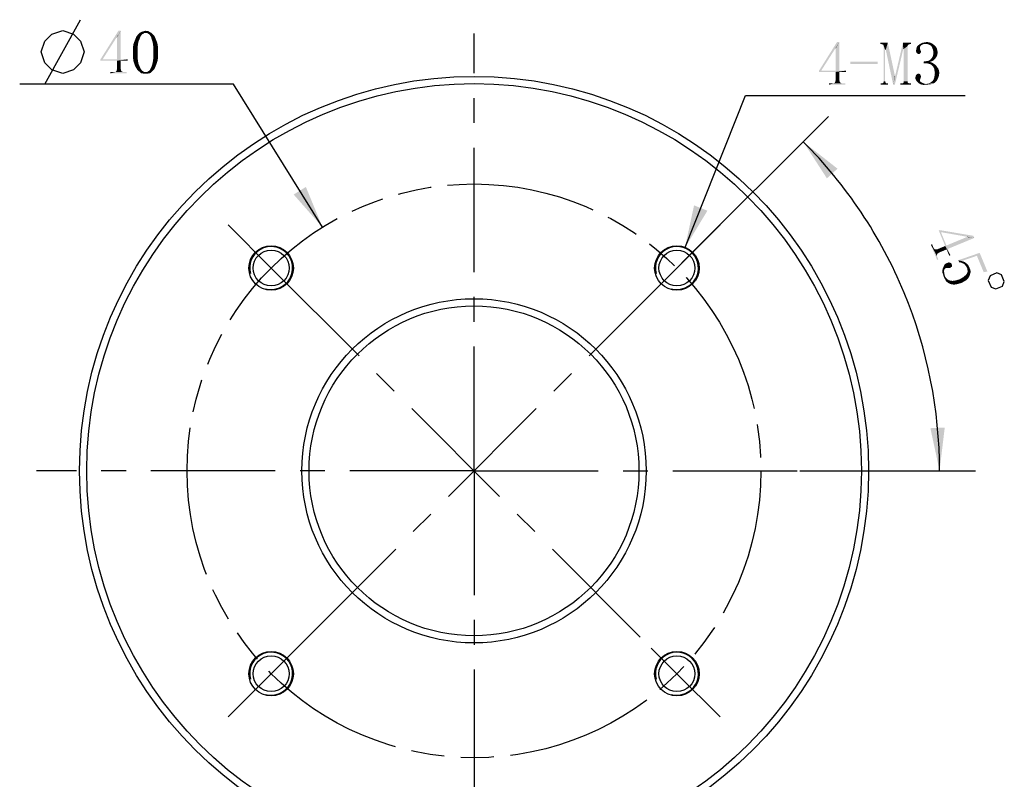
# Model space of a CAD drawing. Header units: millimetres. Extents: x 107 to 205, y 81 to 232.
# Tile 2 of 3: x 136 to 205, y 135 to 188. Entities that reach past the tile are written whole.
import ezdxf

# ---------------------------------------------------------------- set-up
doc = ezdxf.new("R2010")
doc.units = ezdxf.units.MM
doc.header["$LTSCALE"] = 23.1
doc.linetypes.add('CENTER', pattern=[0.6, 0.375, -0.075, 0.075, -0.075])
doc.linetypes.add('PHANTOM', pattern=[0.8, 0.45, -0.05, 0.1, -0.05, 0.1, -0.05])
doc.layers.get('0').update_dxf_attribs({"linetype": 'CONTINUOUS'})
for name, color, linetype in [('00_COMPONENTS', 7, 'CONTINUOUS'), ('03_ALL_AXES', 7, 'CONTINUOUS'), ('07_ALL_HOLES', 7, 'CONTINUOUS'), ('51__DRAFT_DIMS', 7, 'CONTINUOUS')]:
    doc.layers.add(name, color=color, linetype=linetype)
doc.styles.get("Standard").update_dxf_attribs({"font": 'simfang.ttf'})
doc.dimstyles.new('DIMSTYLE_1', dxfattribs={"dimtxt": 3, "dimasz": 3, "dimexe": 2.5, "dimexo": 0.5, "dimgap": 3, "dimtad": 1, "dimdec": 1, "dimdsep": 46, "dimtxsty": 'STANDARD', "dimblk": '_FILLED', "dimblk1": '_FILLED', "dimblk2": '_FILLED', "dimcen": 0.09, "dimclrt": 3, "dimazin": 2, "dimtp": 0.5, "dimtm": 0.5, "dimtfac": 1, "dimtdec": -1, "dimtofl": 0, "dimtmove": 0, "dimatfit": 3, "dimldrblk": '_FILLED', "dimfxl": 1, "dimtolj": 1, "dimarcsym": 0})
doc.dimstyles.new('DIMSTYLE_2', dxfattribs={"dimtxt": 3, "dimasz": 3, "dimexe": 2.5, "dimexo": 0.5, "dimtad": 1, "dimdsep": 46, "dimtxsty": 'STANDARD', "dimblk": '_FILLED', "dimblk1": '_FILLED', "dimblk2": '_FILLED', "dimcen": 0.09, "dimclrt": 3, "dimazin": 2, "dimtp": 0.1, "dimtm": 0.1, "dimtfac": 1, "dimtofl": 0, "dimtmove": 0, "dimatfit": 1, "dimldrblk": '_FILLED', "dimfxl": 1, "dimtolj": 1, "dimarcsym": 0})

# ---------------------------------------------------------------- blocks, each defined once
blk = doc.blocks.new('*D1')
at = {"layer": '51__DRAFT_DIMS', "color": 4}
for p, q in [((182.178, 171.341), (192.398, 181.561)), ((190.405, 156.846), (202.635, 156.846))]:
    blk.add_line(p, q, dxfattribs=at)
for start, end in [(22.5, 45), (0, 22.5)]:
    blk.add_arc((167.683, 156.846), 32.453, start, end, dxfattribs=at)
for points in [[(193.021, 177.913), (190.63, 179.793), (192.282, 177.239)], [(199.497, 159.819), (200.135, 156.846), (200.496, 159.866)]]:
    blk.add_solid(points, dxfattribs=at)
blk = doc.blocks.new('_FILLED')
at = {"color": 0, "linetype": 'ByBlock'}
blk.add_solid([(0, 0), (-1, 0.167), (-1, -0.167)], dxfattribs=at)
blk = doc.blocks.new('*D2')
at = {"layer": '51__DRAFT_DIMS', "color": 4}
for p, q in [((182.379, 172.382), (186.606, 183.018)), ((186.606, 183.018), (190.106, 183.018)), ((190.106, 183.018), (201.918, 183.018))]:
    blk.add_line(p, q, dxfattribs=at)
at = {"layer": '51__DRAFT_DIMS', "color": 4, "xscale": 3, "yscale": 3, "zscale": 3, "rotation": 248.3269236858}
blk.add_blockref('_FILLED', (182.379, 172.382), dxfattribs=at)
blk = doc.blocks.new('*D6')
at = {"color": 4}
for p, q in [((147.417, 183.802), (136.011, 183.802)), ((150.917, 183.802), (147.417, 183.802)), ((157.12, 173.829), (150.917, 183.802))]:
    blk.add_line(p, q, dxfattribs=at)
at = {"color": 4, "xscale": 3, "yscale": 3, "zscale": 3, "rotation": 301.8795429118}
blk.add_blockref('_FILLED', (157.12, 173.829), dxfattribs=at)

msp = doc.modelspace()

# ---------------------------------------------------------------- linework, layer by layer
at = {"color": 3}
msp.add_line((137.76117, 183.80167), (140.26117, 188.30169), dxfattribs=at)
msp.add_lwpolyline([(137.51118, 186.05168), (137.76117, 186.80167), (138.26117, 187.30168), (139.01117, 187.55167), (139.76117, 187.30168), (140.26117, 186.80167), (140.51117, 186.05168), (140.26117, 185.30168), (139.76117, 184.80167), (139.01117, 184.55168), (138.26117, 184.80167), (137.76117, 185.30168), (137.51118, 186.05168)], dxfattribs=at)
for points in [[(143.05805, 187.52824), (142.7768, 187.08293), (141.62836, 185.51262)], [(143.05805, 187.52824), (141.62836, 185.51262), (142.89398, 187.52824)], [(142.80023, 187.08293), (142.7768, 187.08293), (143.05805, 187.52824)], [(142.80023, 185.53605), (142.80023, 187.08293), (143.05805, 187.52824)], [(142.80023, 185.53605), (143.05805, 187.52824), (143.05805, 185.53605)], [(145.14398, 187.41105), (144.79242, 187.38762), (144.34711, 187.36418)], [(145.14398, 187.41105), (144.34711, 187.36418), (144.41742, 187.41105)], [(144.67523, 187.36418), (144.34711, 187.36418), (144.79242, 187.38762)], [(145.05023, 187.45793), (144.41742, 187.41105), (144.51117, 187.45793)], [(144.41742, 187.41105), (145.05023, 187.45793), (145.14398, 187.41105)], [(144.51117, 187.45793), (144.60492, 187.48137), (144.97992, 187.5048)], [(144.51117, 187.45793), (144.97992, 187.5048), (145.05023, 187.45793)], [(144.88617, 187.5048), (144.97992, 187.5048), (144.60492, 187.48137)], [(144.88617, 187.5048), (144.60492, 187.48137), (144.69867, 187.5048)], [(144.67523, 187.36418), (144.79242, 187.38762), (144.72211, 187.36418)], [(144.69867, 187.5048), (144.79242, 187.52824), (144.88617, 187.5048)], [(144.86273, 187.36418), (144.79242, 187.38762), (145.14398, 187.41105)], [(144.90961, 187.36418), (144.86273, 187.36418), (145.14398, 187.41105)], [(144.90961, 187.36418), (145.14398, 187.41105), (145.2143, 187.36418)], [(142.7768, 187.08293), (141.79242, 185.53605), (141.62836, 185.51262)], [(143.94867, 186.63762), (143.99555, 186.7548), (144.30023, 186.80168)], [(143.94867, 186.63762), (144.30023, 186.80168), (144.25336, 186.5673)], [(144.30023, 186.80168), (143.99555, 186.7548), (144.04242, 186.87199)], [(144.04242, 186.87199), (144.0893, 186.98918), (144.39398, 187.01262)], [(144.04242, 186.87199), (144.39398, 187.01262), (144.30023, 186.80168)], [(144.41742, 187.10637), (144.39398, 187.01262), (144.0893, 186.98918)], [(144.41742, 187.10637), (144.0893, 186.98918), (144.13617, 187.10637)], [(144.4643, 187.17668), (144.13617, 187.10637), (144.20648, 187.20012)], [(144.13617, 187.10637), (144.4643, 187.17668), (144.41742, 187.10637)], [(144.55805, 187.29387), (144.51117, 187.24699), (144.20648, 187.20012)], [(144.55805, 187.29387), (144.20648, 187.20012), (144.2768, 187.29387)], [(144.20648, 187.20012), (144.51117, 187.24699), (144.4643, 187.17668)], [(144.67523, 187.36418), (144.62836, 187.3173), (144.2768, 187.29387)], [(144.67523, 187.36418), (144.2768, 187.29387), (144.34711, 187.36418)], [(144.2768, 187.29387), (144.62836, 187.3173), (144.55805, 187.29387)], [(145.2143, 187.36418), (144.97992, 187.3173), (144.90961, 187.36418)], [(145.0268, 187.29387), (144.97992, 187.3173), (145.2143, 187.36418)], [(145.0268, 187.29387), (145.2143, 187.36418), (145.28461, 187.29387)], [(145.28461, 187.29387), (145.07367, 187.24699), (145.0268, 187.29387)], [(145.07367, 187.24699), (145.28461, 187.29387), (145.35492, 187.22355)], [(145.35492, 187.22355), (145.12055, 187.17668), (145.07367, 187.24699)], [(145.12055, 187.17668), (145.35492, 187.22355), (145.42523, 187.1298)], [(145.42523, 187.1298), (145.16742, 187.10637), (145.12055, 187.17668)], [(145.19086, 187.01262), (145.16742, 187.10637), (145.42523, 187.1298)], [(145.19086, 187.01262), (145.42523, 187.1298), (145.47211, 187.01262)], [(145.47211, 187.01262), (145.26117, 186.80168), (145.19086, 187.01262)], [(145.47211, 187.01262), (145.51898, 186.89543), (145.26117, 186.80168)], [(145.26117, 186.80168), (145.51898, 186.89543), (145.56586, 186.77824)], [(145.56586, 186.77824), (145.30805, 186.5673), (145.26117, 186.80168)], [(145.56586, 186.77824), (145.61273, 186.63762), (145.30805, 186.5673)], [(143.9018, 186.33293), (143.92523, 186.49699), (144.25336, 186.5673)], [(143.9018, 186.33293), (144.25336, 186.5673), (144.22992, 186.30949)], [(144.22992, 186.30949), (143.9018, 186.1923), (143.9018, 186.33293)], [(143.9018, 186.02824), (143.9018, 186.1923), (144.22992, 186.30949)], [(143.9018, 186.02824), (144.22992, 186.30949), (144.22992, 186.02824)], [(144.22992, 186.02824), (143.9018, 185.84074), (143.9018, 186.02824)], [(143.9018, 185.84074), (144.22992, 186.02824), (144.22992, 185.72355)], [(144.25336, 186.5673), (143.92523, 186.49699), (143.94867, 186.63762)], [(145.30805, 186.5673), (145.61273, 186.63762), (145.63617, 186.49699)], [(145.63617, 186.49699), (145.33148, 186.30949), (145.30805, 186.5673)], [(145.63617, 186.49699), (145.65961, 186.35637), (145.33148, 186.30949)], [(145.33148, 186.30949), (145.65961, 186.35637), (145.65961, 186.1923)], [(145.65961, 186.1923), (145.33148, 186.02824), (145.33148, 186.30949)], [(145.33148, 186.02824), (145.65961, 186.1923), (145.65961, 186.02824)], [(145.65961, 186.02824), (145.65961, 185.84074), (145.33148, 185.72355)], [(145.65961, 186.02824), (145.33148, 185.72355), (145.33148, 186.02824)], [(143.05805, 185.53605), (143.5268, 185.53605), (141.62836, 185.51262)], [(142.80023, 185.53605), (143.05805, 185.53605), (141.62836, 185.51262)], [(141.79242, 185.53605), (142.80023, 185.53605), (141.62836, 185.51262)], [(141.62836, 185.4423), (141.62836, 185.51262), (143.5268, 185.53605)], [(142.80023, 185.4423), (141.62836, 185.4423), (143.5268, 185.53605)], [(143.05805, 185.4423), (142.80023, 185.4423), (143.5268, 185.53605)], [(143.05805, 185.4423), (142.80023, 184.85637), (142.80023, 185.4423)], [(142.80023, 184.85637), (143.05805, 185.4423), (143.05805, 184.85637)], [(143.05805, 185.4423), (143.5268, 185.53605), (143.5268, 185.4423)], [(144.22992, 185.72355), (143.9018, 185.67668), (143.9018, 185.84074)], [(143.92523, 185.53605), (143.9018, 185.67668), (144.22992, 185.72355)], [(143.92523, 185.53605), (144.22992, 185.72355), (144.25336, 185.4423)], [(144.25336, 185.4423), (143.94867, 185.37199), (143.92523, 185.53605)], [(143.99555, 185.2548), (143.94867, 185.37199), (144.25336, 185.4423)], [(143.99555, 185.2548), (144.25336, 185.4423), (144.30023, 185.20793)], [(145.61273, 185.39543), (145.26117, 185.20793), (145.30805, 185.4423)], [(145.61273, 185.39543), (145.56586, 185.2548), (145.26117, 185.20793)], [(145.65961, 185.67668), (145.30805, 185.4423), (145.33148, 185.72355)], [(145.65961, 185.67668), (145.63617, 185.53605), (145.30805, 185.4423)], [(145.30805, 185.4423), (145.63617, 185.53605), (145.61273, 185.39543)], [(145.33148, 185.72355), (145.65961, 185.84074), (145.65961, 185.67668)], [(143.31586, 184.64543), (143.47992, 184.64543), (142.33148, 184.55168)], [(143.22211, 184.64543), (143.31586, 184.64543), (142.33148, 184.55168)], [(142.65961, 184.64543), (143.22211, 184.64543), (142.33148, 184.55168)], [(142.5893, 184.64543), (142.65961, 184.64543), (142.33148, 184.55168)], [(142.54242, 184.64543), (142.5893, 184.64543), (142.33148, 184.55168)], [(142.54242, 184.64543), (142.33148, 184.55168), (142.33148, 184.64543)], [(142.33148, 184.55168), (143.47992, 184.64543), (143.47992, 184.55168)], [(142.65961, 184.64543), (142.70648, 184.66887), (143.12836, 184.6923)], [(142.65961, 184.64543), (143.12836, 184.6923), (143.22211, 184.64543)], [(143.12836, 184.6923), (142.70648, 184.66887), (142.72992, 184.6923)], [(143.10492, 184.71574), (142.72992, 184.6923), (142.75336, 184.71574)], [(142.72992, 184.6923), (143.10492, 184.71574), (143.12836, 184.6923)], [(143.08148, 184.76262), (142.75336, 184.71574), (142.7768, 184.76262)], [(142.75336, 184.71574), (143.08148, 184.76262), (143.10492, 184.71574)], [(143.05805, 184.85637), (142.7768, 184.80949), (142.80023, 184.85637)], [(142.7768, 184.80949), (143.05805, 184.85637), (143.08148, 184.80949)], [(143.08148, 184.80949), (142.7768, 184.76262), (142.7768, 184.80949)], [(142.7768, 184.76262), (143.08148, 184.80949), (143.08148, 184.76262)], [(144.30023, 185.20793), (144.04242, 185.11418), (143.99555, 185.2548)], [(144.0893, 184.99699), (144.04242, 185.11418), (144.30023, 185.20793)], [(144.0893, 184.99699), (144.30023, 185.20793), (144.39398, 184.99699)], [(144.39398, 184.99699), (144.15961, 184.90324), (144.0893, 184.99699)], [(144.39398, 184.99699), (144.41742, 184.92668), (144.15961, 184.90324)], [(144.15961, 184.90324), (144.41742, 184.92668), (144.4643, 184.85637)], [(144.4643, 184.85637), (144.20648, 184.80949), (144.15961, 184.90324)], [(144.20648, 184.80949), (144.4643, 184.85637), (144.51117, 184.78605)], [(144.51117, 184.78605), (144.2768, 184.73918), (144.20648, 184.80949)], [(144.2768, 184.73918), (144.51117, 184.78605), (144.55805, 184.73918)], [(144.55805, 184.73918), (144.37055, 184.66887), (144.2768, 184.73918)], [(144.55805, 184.73918), (144.62836, 184.6923), (144.37055, 184.66887)], [(144.37055, 184.66887), (144.62836, 184.6923), (144.67523, 184.66887)], [(144.67523, 184.66887), (144.44086, 184.59855), (144.37055, 184.66887)], [(144.67523, 184.66887), (144.72211, 184.64543), (144.44086, 184.59855)], [(144.44086, 184.59855), (144.8393, 184.64543), (145.2143, 184.66887)], [(144.44086, 184.59855), (145.2143, 184.66887), (145.14398, 184.59855)], [(144.79242, 184.64543), (144.8393, 184.64543), (144.44086, 184.59855)], [(144.72211, 184.64543), (144.79242, 184.64543), (144.44086, 184.59855)], [(145.2143, 184.66887), (144.8393, 184.64543), (144.90961, 184.66887)], [(144.90961, 184.66887), (144.95648, 184.6923), (145.28461, 184.73918)], [(144.90961, 184.66887), (145.28461, 184.73918), (145.2143, 184.66887)], [(145.28461, 184.73918), (144.95648, 184.6923), (145.0268, 184.73918)], [(145.0268, 184.73918), (145.07367, 184.78605), (145.35492, 184.80949)], [(145.0268, 184.73918), (145.35492, 184.80949), (145.28461, 184.73918)], [(145.35492, 184.80949), (145.07367, 184.78605), (145.12055, 184.85637)], [(145.42523, 184.90324), (145.12055, 184.85637), (145.14398, 184.92668)], [(145.12055, 184.85637), (145.42523, 184.90324), (145.35492, 184.80949)], [(145.14398, 184.92668), (145.19086, 184.99699), (145.47211, 185.02043)], [(145.14398, 184.92668), (145.47211, 185.02043), (145.42523, 184.90324)], [(145.51898, 185.13762), (145.19086, 184.99699), (145.26117, 185.20793)], [(145.51898, 185.13762), (145.47211, 185.02043), (145.19086, 184.99699)], [(145.26117, 185.20793), (145.56586, 185.2548), (145.51898, 185.13762)], [(145.14398, 184.59855), (144.51117, 184.55168), (144.44086, 184.59855)], [(144.60492, 184.55168), (144.51117, 184.55168), (145.14398, 184.59855)], [(144.97992, 184.55168), (144.60492, 184.55168), (145.14398, 184.59855)], [(144.97992, 184.55168), (144.69867, 184.52824), (144.60492, 184.55168)], [(144.79242, 184.52824), (144.69867, 184.52824), (144.97992, 184.55168)], [(144.79242, 184.52824), (144.97992, 184.55168), (144.88617, 184.52824)], [(144.97992, 184.55168), (145.14398, 184.59855), (145.05023, 184.55168)]]:
    msp.add_solid(points, dxfattribs=at)
at = {"layer": '00_COMPONENTS', "color": 7}
for centre, radius in [((167.68266, 156.84575), 27.5), ((167.68266, 156.84575), 27), ((153.54053, 170.98788), 1.55), ((181.8248, 170.98788), 1.55), ((153.54053, 170.98788), 1.25), ((181.8248, 170.98788), 1.25), ((167.68266, 156.84575), 12), ((167.68266, 156.84575), 11.5), ((153.54053, 142.70361), 1.55), ((181.8248, 142.70361), 1.55), ((153.54053, 142.70361), 1.25), ((181.8248, 142.70361), 1.25)]:
    msp.add_circle(centre, radius, dxfattribs=at)
at = {"layer": '00_COMPONENTS', "color": 4}
for centre in [(153.54053, 170.98788), (181.8248, 170.98788), (153.54053, 142.70361), (181.8248, 142.70361)]:
    msp.add_arc(centre, 1.5, 255, 195, dxfattribs=at)
at = {"layer": '03_ALL_AXES', "color": 1, "linetype": 'CENTER'}
for q in [(167.68266, 187.34575), (137.18266, 156.84575), (167.68266, 126.34575), (198.18266, 156.84575)]:
    msp.add_line((167.68266, 156.84575), q, dxfattribs=at)
at = {"layer": '07_ALL_HOLES', "color": 1, "linetype": 'CENTER'}
for p, q in [((153.54053, 170.98788), (150.53532, 173.99308)), ((181.8248, 170.98788), (184.83, 173.99308)), ((153.54053, 170.98788), (180.04229, 144.48611)), ((181.8248, 170.98788), (156.52803, 145.69111)), ((153.54053, 142.70361), (156.52803, 145.69111)), ((181.8248, 142.70361), (180.04229, 144.48611)), ((153.54053, 142.70361), (150.53532, 139.69841)), ((181.8248, 142.70361), (184.83, 139.69841))]:
    msp.add_line(p, q, dxfattribs=at)
at = {"layer": '07_ALL_HOLES', "color": 1, "linetype": 'PHANTOM'}
msp.add_circle((167.68266, 156.84575), 20, dxfattribs=at)
at = {"layer": '51__DRAFT_DIMS', "color": 3}
msp.add_lwpolyline([(204.13061, 170.64072), (203.66867, 170.44938), (203.53337, 170.12275), (203.72471, 169.66081), (204.05135, 169.52551), (204.51329, 169.71684), (204.64859, 170.04348), (204.45725, 170.50542), (204.13061, 170.64072)], dxfattribs=at)
for points in [[(193.15262, 186.74489), (192.87137, 186.29958), (191.72293, 184.72926)], [(193.15262, 186.74489), (191.72293, 184.72926), (192.98856, 186.74489)], [(192.89481, 186.29958), (192.87137, 186.29958), (193.15262, 186.74489)], [(192.89481, 184.7527), (192.89481, 186.29958), (193.15262, 186.74489)], [(192.89481, 184.7527), (193.15262, 186.74489), (193.15262, 184.7527)], [(196.52762, 186.69801), (196.01199, 186.60426), (196.01199, 186.69801)], [(196.08231, 186.60426), (196.01199, 186.60426), (196.52762, 186.69801)], [(196.15262, 186.58082), (196.08231, 186.60426), (196.52762, 186.69801)], [(196.19949, 186.55739), (196.15262, 186.58082), (196.52762, 186.69801)], [(196.22293, 186.51051), (196.19949, 186.55739), (196.52762, 186.69801)], [(196.24637, 186.46364), (196.22293, 186.51051), (196.52762, 186.69801)], [(196.34012, 186.20582), (196.24637, 186.46364), (196.52762, 186.69801)], [(196.38699, 186.20582), (196.34012, 186.20582), (196.52762, 186.69801)], [(196.38699, 186.20582), (196.52762, 186.69801), (197.01981, 184.40114)], [(197.60574, 186.2527), (197.04324, 184.40114), (197.58231, 186.69801)], [(197.58231, 186.69801), (198.14481, 186.69801), (197.95731, 186.55739)], [(197.58231, 186.69801), (197.95731, 186.55739), (197.60574, 186.2527)], [(198.14481, 186.69801), (198.00418, 186.58082), (197.95731, 186.55739)], [(198.14481, 186.69801), (198.07449, 186.60426), (198.00418, 186.58082)], [(198.07449, 186.60426), (198.14481, 186.69801), (198.14481, 186.60426)], [(199.55106, 186.67457), (198.84793, 186.65114), (198.96512, 186.69801)], [(199.41043, 186.72145), (198.96512, 186.69801), (199.10574, 186.72145)], [(198.96512, 186.69801), (199.41043, 186.72145), (199.55106, 186.67457)], [(199.10574, 186.72145), (199.24637, 186.74489), (199.41043, 186.72145)], [(192.87137, 186.29958), (191.88699, 184.7527), (191.72293, 184.72926)], [(196.34012, 186.20582), (196.24637, 184.0027), (196.24637, 186.46364)], [(196.24637, 184.0027), (196.34012, 186.20582), (196.34012, 184.0027)], [(197.01981, 184.40114), (196.90262, 183.76832), (196.38699, 186.20582)], [(196.90262, 183.76832), (197.04324, 184.40114), (197.60574, 186.2527)], [(196.90262, 183.76832), (197.60574, 186.2527), (197.01981, 183.76832)], [(197.95731, 186.55739), (197.91043, 186.51051), (197.60574, 186.2527)], [(197.91043, 186.51051), (197.91043, 186.46364), (197.60574, 186.2527)], [(197.62918, 186.2527), (197.60574, 186.2527), (197.91043, 186.46364)], [(197.62918, 184.0027), (197.62918, 186.2527), (197.91043, 186.46364)], [(197.62918, 184.0027), (197.91043, 186.46364), (197.91043, 184.0027)], [(198.77762, 186.2527), (198.49637, 186.15895), (198.51981, 186.27614)], [(198.77762, 186.2527), (198.80106, 186.20582), (198.49637, 186.15895)], [(198.80106, 186.20582), (198.80106, 186.18239), (198.49637, 186.15895)], [(198.49637, 186.15895), (198.80106, 186.18239), (198.82449, 186.13551)], [(198.82449, 186.13551), (198.49637, 186.08864), (198.49637, 186.15895)], [(198.49637, 186.08864), (198.82449, 186.13551), (198.84793, 186.08864)], [(198.84793, 186.08864), (198.51981, 186.04176), (198.49637, 186.08864)], [(198.77762, 186.34645), (198.51981, 186.27614), (198.54324, 186.39332)], [(198.77762, 186.34645), (198.77762, 186.29957), (198.51981, 186.27614)], [(198.51981, 186.27614), (198.77762, 186.29957), (198.77762, 186.2527)], [(198.51981, 186.04176), (198.84793, 186.08864), (198.82449, 186.01832)], [(198.82449, 186.01832), (198.51981, 185.99489), (198.51981, 186.04176)], [(198.56668, 185.97145), (198.51981, 185.99489), (198.82449, 186.01832)], [(198.80106, 186.46364), (198.54324, 186.39332), (198.61356, 186.48707)], [(198.80106, 186.46364), (198.77762, 186.41676), (198.54324, 186.39332)], [(198.54324, 186.39332), (198.77762, 186.41676), (198.77762, 186.34645)], [(198.56668, 185.97145), (198.82449, 186.01832), (198.80106, 185.97145)], [(198.91824, 186.55739), (198.61356, 186.48707), (198.73074, 186.58082)], [(198.91824, 186.55739), (198.84793, 186.51051), (198.61356, 186.48707)], [(198.61356, 186.48707), (198.84793, 186.51051), (198.80106, 186.46364)], [(199.03543, 186.60426), (198.73074, 186.58082), (198.84793, 186.65114)], [(198.73074, 186.58082), (199.03543, 186.60426), (198.91824, 186.55739)], [(199.03543, 186.60426), (198.84793, 186.65114), (199.55106, 186.67457)], [(199.17606, 186.60426), (199.03543, 186.60426), (199.55106, 186.67457)], [(199.29324, 186.60426), (199.17606, 186.60426), (199.55106, 186.67457)], [(199.29324, 186.60426), (199.55106, 186.67457), (199.66824, 186.60426)], [(199.66824, 186.60426), (199.41043, 186.55739), (199.29324, 186.60426)], [(199.50418, 186.51051), (199.41043, 186.55739), (199.66824, 186.60426)], [(199.50418, 186.51051), (199.66824, 186.60426), (199.78543, 186.51051)], [(199.78543, 186.51051), (199.57449, 186.4402), (199.50418, 186.51051)], [(199.57449, 186.4402), (199.78543, 186.51051), (199.87918, 186.41676)], [(199.87918, 186.41676), (199.62137, 186.34645), (199.57449, 186.4402)], [(199.62137, 186.34645), (199.87918, 186.41676), (199.94949, 186.29957)], [(199.94949, 186.29957), (199.66824, 186.22926), (199.62137, 186.34645)], [(199.66824, 186.22926), (199.94949, 186.29957), (199.97293, 186.18239)], [(199.97293, 186.18239), (199.69168, 186.13551), (199.66824, 186.22926)], [(199.69168, 186.13551), (199.97293, 186.18239), (199.99637, 186.0652)], [(199.99637, 186.0652), (199.69168, 186.01832), (199.69168, 186.13551)], [(199.69168, 186.01832), (199.99637, 186.0652), (199.99637, 185.94801)], [(199.99637, 185.94801), (199.69168, 185.8777), (199.69168, 186.01832)], [(195.82449, 185.38551), (193.92606, 185.22145), (193.92606, 185.38551)], [(193.92606, 185.22145), (195.82449, 185.38551), (195.82449, 185.22145)], [(198.80106, 185.97145), (198.61356, 185.92457), (198.56668, 185.97145)], [(198.61356, 185.92457), (198.80106, 185.97145), (198.75418, 185.92457)], [(198.75418, 185.92457), (198.68387, 185.90114), (198.61356, 185.92457)], [(199.59793, 185.40895), (199.03543, 185.38551), (199.19949, 185.40895)], [(199.03543, 185.38551), (199.59793, 185.40895), (199.45731, 185.36207)], [(199.45731, 185.36207), (199.03543, 185.26832), (199.03543, 185.38551)], [(199.45731, 185.36207), (199.64481, 185.29176), (199.03543, 185.26832)], [(199.19949, 185.40895), (199.34012, 185.43239), (199.69168, 185.45582)], [(199.19949, 185.40895), (199.69168, 185.45582), (199.59793, 185.40895)], [(199.69168, 185.45582), (199.34012, 185.43239), (199.43387, 185.47926)], [(199.78543, 185.54957), (199.43387, 185.47926), (199.52762, 185.54957)], [(199.43387, 185.47926), (199.78543, 185.54957), (199.69168, 185.45582)], [(199.85574, 185.61989), (199.52762, 185.54957), (199.59793, 185.64332)], [(199.52762, 185.54957), (199.85574, 185.61989), (199.78543, 185.54957)], [(199.92606, 185.71364), (199.59793, 185.64332), (199.66824, 185.76051)], [(199.59793, 185.64332), (199.92606, 185.71364), (199.85574, 185.61989)], [(199.97293, 185.83082), (199.66824, 185.76051), (199.69168, 185.8777)], [(199.66824, 185.76051), (199.97293, 185.83082), (199.92606, 185.71364)], [(199.69168, 185.8777), (199.99637, 185.94801), (199.97293, 185.83082)], [(193.15262, 184.7527), (193.62137, 184.7527), (191.72293, 184.72926)], [(192.89481, 184.7527), (193.15262, 184.7527), (191.72293, 184.72926)], [(191.88699, 184.7527), (192.89481, 184.7527), (191.72293, 184.72926)], [(191.72293, 184.65895), (191.72293, 184.72926), (193.62137, 184.7527)], [(192.89481, 184.65895), (191.72293, 184.65895), (193.62137, 184.7527)], [(193.15262, 184.65895), (192.89481, 184.65895), (193.62137, 184.7527)], [(193.15262, 184.65895), (192.89481, 184.07301), (192.89481, 184.65895)], [(192.89481, 184.07301), (193.15262, 184.65895), (193.15262, 184.07301)], [(193.15262, 184.65895), (193.62137, 184.7527), (193.62137, 184.65895)], [(199.12918, 185.26832), (199.03543, 185.26832), (199.64481, 185.29176)], [(199.24637, 185.26832), (199.12918, 185.26832), (199.64481, 185.29176)], [(199.31668, 185.24489), (199.24637, 185.26832), (199.64481, 185.29176)], [(199.41043, 185.22145), (199.31668, 185.24489), (199.64481, 185.29176)], [(199.48074, 185.19801), (199.41043, 185.22145), (199.64481, 185.29176)], [(199.48074, 185.19801), (199.64481, 185.29176), (199.78543, 185.19801)], [(199.78543, 185.19801), (199.55106, 185.17457), (199.48074, 185.19801)], [(199.59793, 185.1277), (199.55106, 185.17457), (199.78543, 185.19801)], [(199.59793, 185.1277), (199.78543, 185.19801), (199.90262, 185.10426)], [(199.90262, 185.10426), (199.64481, 185.08082), (199.59793, 185.1277)], [(199.71512, 184.98707), (199.64481, 185.08082), (199.90262, 185.10426)], [(199.71512, 184.98707), (199.90262, 185.10426), (199.97293, 184.98707)], [(199.97293, 184.98707), (199.76199, 184.86989), (199.71512, 184.98707)], [(199.97293, 184.98707), (200.04324, 184.89332), (199.76199, 184.86989)], [(199.76199, 184.86989), (200.04324, 184.89332), (200.09012, 184.77614)], [(200.09012, 184.77614), (199.78543, 184.72926), (199.76199, 184.86989)], [(199.78543, 184.72926), (200.09012, 184.77614), (200.11356, 184.65895)], [(200.11356, 184.65895), (199.80887, 184.58864), (199.78543, 184.72926)], [(199.80887, 184.58864), (200.11356, 184.65895), (200.11356, 184.54176)], [(193.17606, 183.97926), (192.84793, 183.93239), (192.87137, 183.97926)], [(192.84793, 183.93239), (193.17606, 183.97926), (193.19949, 183.93239)], [(193.15262, 184.07301), (192.87137, 184.02614), (192.89481, 184.07301)], [(192.87137, 184.02614), (193.15262, 184.07301), (193.17606, 184.02614)], [(193.17606, 184.02614), (192.87137, 183.97926), (192.87137, 184.02614)], [(192.87137, 183.97926), (193.17606, 184.02614), (193.17606, 183.97926)], [(196.34012, 184.0027), (196.22293, 183.93239), (196.24637, 184.0027)], [(196.22293, 183.93239), (196.34012, 184.0027), (196.36356, 183.93239)], [(197.01981, 184.40114), (197.04324, 184.40114), (196.90262, 183.76832)], [(197.91043, 184.0027), (197.62918, 183.93239), (197.62918, 184.0027)], [(197.62918, 183.93239), (197.91043, 184.0027), (197.91043, 183.93239)], [(198.84793, 184.33082), (198.44949, 184.28395), (198.47293, 184.3777)], [(198.44949, 184.28395), (198.84793, 184.33082), (198.82449, 184.26051)], [(198.82449, 184.26051), (198.44949, 184.1902), (198.44949, 184.28395)], [(198.44949, 184.1902), (198.82449, 184.26051), (198.80106, 184.1902)], [(198.80106, 184.1902), (198.49637, 184.07301), (198.44949, 184.1902)], [(198.80106, 184.47145), (198.82449, 184.40114), (198.47293, 184.3777)], [(198.80106, 184.47145), (198.47293, 184.3777), (198.51981, 184.47145)], [(198.47293, 184.3777), (198.82449, 184.40114), (198.84793, 184.33082)], [(198.80106, 184.1902), (198.77762, 184.14332), (198.49637, 184.07301)], [(198.49637, 184.07301), (198.77762, 184.14332), (198.77762, 184.07301)], [(198.77762, 184.07301), (198.56668, 183.97926), (198.49637, 184.07301)], [(198.73074, 184.51832), (198.77762, 184.49489), (198.51981, 184.47145)], [(198.73074, 184.51832), (198.51981, 184.47145), (198.59012, 184.51832)], [(198.51981, 184.47145), (198.77762, 184.49489), (198.80106, 184.47145)], [(198.77762, 184.07301), (198.77762, 184.02614), (198.56668, 183.97926)], [(198.56668, 183.97926), (198.77762, 184.02614), (198.80106, 183.97926)], [(198.80106, 183.97926), (198.66043, 183.88551), (198.56668, 183.97926)], [(198.70731, 184.54176), (198.59012, 184.51832), (198.66043, 184.54176)], [(198.59012, 184.51832), (198.70731, 184.54176), (198.73074, 184.51832)], [(198.80106, 183.97926), (198.84793, 183.95582), (198.66043, 183.88551)], [(198.84793, 183.95582), (198.89481, 183.90895), (198.66043, 183.88551)], [(199.45731, 183.88551), (199.55106, 183.95582), (199.87918, 183.97926)], [(199.45731, 183.88551), (199.87918, 183.97926), (199.73856, 183.86207)], [(199.87918, 183.97926), (199.55106, 183.95582), (199.64481, 184.02614)], [(199.97293, 184.09645), (199.64481, 184.02614), (199.71512, 184.11989)], [(199.64481, 184.02614), (199.97293, 184.09645), (199.87918, 183.97926)], [(200.04324, 184.23707), (199.71512, 184.11989), (199.76199, 184.26051)], [(199.71512, 184.11989), (200.04324, 184.23707), (199.97293, 184.09645)], [(200.09012, 184.40114), (199.76199, 184.26051), (199.78543, 184.40114)], [(199.76199, 184.26051), (200.09012, 184.40114), (200.04324, 184.23707)], [(200.11356, 184.54176), (199.78543, 184.40114), (199.80887, 184.58864)], [(199.78543, 184.40114), (200.11356, 184.54176), (200.09012, 184.40114)], [(193.41043, 183.86207), (193.57449, 183.86207), (192.42606, 183.76832)], [(193.31668, 183.86207), (193.41043, 183.86207), (192.42606, 183.76832)], [(192.75418, 183.86207), (193.31668, 183.86207), (192.42606, 183.76832)], [(192.68387, 183.86207), (192.75418, 183.86207), (192.42606, 183.76832)], [(192.63699, 183.86207), (192.68387, 183.86207), (192.42606, 183.76832)], [(192.63699, 183.86207), (192.42606, 183.76832), (192.42606, 183.86207)], [(192.42606, 183.76832), (193.57449, 183.86207), (193.57449, 183.76832)], [(192.75418, 183.86207), (192.80106, 183.88551), (193.22293, 183.90895)], [(192.75418, 183.86207), (193.22293, 183.90895), (193.31668, 183.86207)], [(193.22293, 183.90895), (192.80106, 183.88551), (192.82449, 183.90895)], [(193.19949, 183.93239), (192.82449, 183.90895), (192.84793, 183.93239)], [(192.82449, 183.90895), (193.19949, 183.93239), (193.22293, 183.90895)], [(196.50418, 183.86207), (196.55106, 183.86207), (196.03543, 183.76832)], [(196.43387, 183.86207), (196.50418, 183.86207), (196.03543, 183.76832)], [(196.15262, 183.86207), (196.43387, 183.86207), (196.03543, 183.76832)], [(196.08231, 183.86207), (196.15262, 183.86207), (196.03543, 183.76832)], [(196.08231, 183.86207), (196.03543, 183.76832), (196.03543, 183.86207)], [(196.03543, 183.76832), (196.55106, 183.86207), (196.55106, 183.76832)], [(196.38699, 183.88551), (196.15262, 183.86207), (196.19949, 183.88551)], [(196.15262, 183.86207), (196.38699, 183.88551), (196.43387, 183.86207)], [(196.36356, 183.93239), (196.19949, 183.88551), (196.22293, 183.93239)], [(196.19949, 183.88551), (196.36356, 183.93239), (196.38699, 183.88551)], [(198.07449, 183.86207), (198.14481, 183.86207), (197.39481, 183.76832)], [(198.00418, 183.86207), (198.07449, 183.86207), (197.39481, 183.76832)], [(197.55887, 183.86207), (198.00418, 183.86207), (197.39481, 183.76832)], [(197.48856, 183.86207), (197.55887, 183.86207), (197.39481, 183.76832)], [(197.48856, 183.86207), (197.39481, 183.76832), (197.39481, 183.86207)], [(197.39481, 183.76832), (198.14481, 183.86207), (198.14481, 183.76832)], [(197.95731, 183.88551), (197.55887, 183.86207), (197.60574, 183.88551)], [(197.55887, 183.86207), (197.95731, 183.88551), (198.00418, 183.86207)], [(197.91043, 183.93239), (197.60574, 183.88551), (197.62918, 183.93239)], [(197.60574, 183.88551), (197.91043, 183.93239), (197.95731, 183.88551)], [(198.66043, 183.88551), (198.89481, 183.90895), (199.03543, 183.86207)], [(199.03543, 183.86207), (198.77762, 183.8152), (198.66043, 183.88551)], [(199.03543, 183.86207), (199.17606, 183.83864), (198.77762, 183.8152)], [(198.77762, 183.8152), (199.17606, 183.83864), (199.73856, 183.86207)], [(198.77762, 183.8152), (199.73856, 183.86207), (199.57449, 183.79176)], [(199.57449, 183.79176), (198.91824, 183.76832), (198.77762, 183.8152)], [(198.91824, 183.76832), (199.57449, 183.79176), (199.41043, 183.76832)], [(199.41043, 183.76832), (199.05887, 183.74489), (198.91824, 183.76832)], [(199.05887, 183.74489), (199.41043, 183.76832), (199.19949, 183.74489)], [(199.73856, 183.86207), (199.17606, 183.83864), (199.34012, 183.86207)], [(199.73856, 183.86207), (199.34012, 183.86207), (199.45731, 183.88551)], [(200.07851, 173.60474), (200.14347, 173.63165), (200.89162, 171.88669)], [(200.52697, 172.52207), (200.07851, 173.60474), (200.89162, 171.88669)], [(200.71224, 172.31976), (200.89162, 171.88669), (200.14347, 173.63165)], [(200.61358, 172.55794), (200.71224, 172.31976), (200.14347, 173.63165)], [(200.22791, 173.48904), (200.61358, 172.55794), (200.14347, 173.63165)], [(202.03374, 173.17156), (200.22791, 173.48904), (200.14347, 173.63165)], [(202.55278, 173.08213), (202.03374, 173.17156), (200.14347, 173.63165)], [(202.55278, 173.08213), (200.14347, 173.63165), (202.49, 173.23371)], [(200.61358, 172.55794), (202.04271, 173.14991), (202.55278, 173.08213)], [(200.61358, 172.55794), (202.55278, 173.08213), (200.71224, 172.31976)], [(202.04271, 173.14991), (202.03374, 173.17156), (202.55278, 173.08213)], [(199.69209, 172.4553), (199.52475, 172.61431), (199.61137, 172.65019)], [(199.98807, 171.74074), (200.05085, 171.58917), (199.52475, 172.61431)], [(199.95219, 171.82735), (199.98807, 171.74074), (199.52475, 172.61431)], [(199.73693, 172.34704), (199.95219, 171.82735), (199.52475, 172.61431)], [(199.71003, 172.412), (199.73693, 172.34704), (199.52475, 172.61431)], [(199.69209, 172.4553), (199.71003, 172.412), (199.52475, 172.61431)], [(199.52475, 172.61431), (200.05085, 171.58917), (199.96424, 171.55329)], [(199.73693, 172.34704), (199.77653, 172.3127), (199.95962, 171.93191)], [(199.73693, 172.34704), (199.95962, 171.93191), (199.95219, 171.82735)], [(199.95962, 171.93191), (199.77653, 172.3127), (199.80715, 172.30002)], [(199.97231, 171.96253), (199.80715, 172.30002), (199.83777, 172.28733)], [(199.80715, 172.30002), (199.97231, 171.96253), (199.95962, 171.93191)], [(200.00664, 172.00212), (199.83777, 172.28733), (199.89005, 172.28362)], [(199.83777, 172.28733), (200.00664, 172.00212), (199.97231, 171.96253)], [(200.04995, 172.02006), (199.89005, 172.28362), (199.93335, 172.30155)], [(199.89005, 172.28362), (200.04995, 172.02006), (200.00664, 172.00212)], [(200.08429, 172.05965), (199.93335, 172.30155), (199.98563, 172.29784)], [(199.93335, 172.30155), (200.08429, 172.05965), (200.04995, 172.02006)], [(200.62563, 172.28388), (199.98563, 172.29784), (200.52697, 172.52207)], [(199.98563, 172.29784), (200.62563, 172.28388), (200.08429, 172.05965)], [(200.62563, 172.28388), (200.52697, 172.52207), (200.89162, 171.88669)], [(200.62563, 172.28388), (200.89162, 171.88669), (200.80501, 171.85081)], [(202.73768, 171.83956), (201.44437, 171.53216), (202.93102, 172.04648)], [(202.73768, 171.83956), (201.67141, 171.474), (201.44437, 171.53216)], [(202.93102, 172.04648), (203.46917, 170.74728), (202.73768, 171.83956)], [(202.73768, 171.83956), (203.46917, 170.74728), (203.21305, 170.69193)], [(200.44396, 170.76262), (200.32147, 170.81336), (200.36323, 170.9575)], [(200.48572, 170.90677), (200.36323, 170.9575), (200.41397, 171.07999)], [(200.48572, 170.90677), (200.46036, 170.84552), (200.36323, 170.9575)], [(200.36323, 170.9575), (200.46036, 170.84552), (200.44396, 170.76262)], [(200.52006, 170.94636), (200.41397, 171.07999), (200.46471, 171.20248)], [(200.41397, 171.07999), (200.52006, 170.94636), (200.48572, 170.90677)], [(200.64998, 171.00017), (200.46471, 171.20248), (200.55504, 171.29064)], [(200.64998, 171.00017), (200.57605, 170.99492), (200.46471, 171.20248)], [(200.46471, 171.20248), (200.57605, 170.99492), (200.52006, 170.94636)], [(200.78516, 170.98006), (200.55504, 171.29064), (200.6633, 171.33548)], [(200.78516, 170.98006), (200.70226, 170.99646), (200.55504, 171.29064)], [(200.55504, 171.29064), (200.70226, 170.99646), (200.64998, 171.00017)], [(200.88074, 170.99428), (200.6633, 171.33548), (200.77157, 171.38033)], [(200.6633, 171.33548), (200.88074, 170.99428), (200.78516, 170.98006)], [(200.93673, 171.04284), (200.77157, 171.38033), (200.85447, 171.36393)], [(200.77157, 171.38033), (200.93673, 171.04284), (200.88074, 170.99428)], [(201.00541, 171.12202), (200.99272, 171.0914), (200.85447, 171.36393)], [(201.00541, 171.12202), (200.85447, 171.36393), (200.91571, 171.33856)], [(200.85447, 171.36393), (200.99272, 171.0914), (200.93673, 171.04284)], [(201.00015, 171.19595), (201.01809, 171.15265), (200.91571, 171.33856)], [(200.98222, 171.23926), (201.00015, 171.19595), (200.91571, 171.33856)], [(200.96428, 171.28257), (200.98222, 171.23926), (200.91571, 171.33856)], [(200.96428, 171.28257), (200.91571, 171.33856), (200.94634, 171.32588)], [(200.91571, 171.33856), (201.01809, 171.15265), (201.00541, 171.12202)], [(201.70357, 171.33511), (201.6117, 171.37316), (201.44437, 171.53216)], [(201.67141, 171.474), (201.70357, 171.33511), (201.44437, 171.53216)], [(201.44437, 171.53216), (201.6117, 171.37316), (201.50715, 171.38059)], [(201.86565, 171.25003), (201.79544, 171.29706), (201.67141, 171.474)], [(201.86565, 171.25003), (201.67141, 171.474), (201.78493, 171.44491)], [(201.67141, 171.474), (201.79544, 171.29706), (201.70357, 171.33511)], [(201.96278, 171.13805), (201.91421, 171.19404), (201.78493, 171.44491)], [(202.0203, 171.06041), (201.96278, 171.13805), (201.78493, 171.44491)], [(202.0203, 171.06041), (201.78493, 171.44491), (201.90742, 171.39418)], [(201.78493, 171.44491), (201.91421, 171.19404), (201.86565, 171.25003)], [(201.90742, 171.39418), (201.9866, 171.3255), (202.29899, 170.69384)], [(201.90742, 171.39418), (202.29899, 170.69384), (202.25722, 170.54969)], [(201.90742, 171.39418), (202.25722, 170.54969), (202.0203, 171.06041)], [(202.29899, 170.69384), (201.9866, 171.3255), (202.05682, 171.27848)], [(202.05618, 170.97379), (202.0203, 171.06041), (202.25722, 170.54969)], [(202.07937, 170.85656), (202.05618, 170.97379), (202.25722, 170.54969)], [(202.22569, 170.99327), (202.28848, 170.8417), (202.05682, 171.27848)], [(202.22569, 170.99327), (202.05682, 171.27848), (202.16291, 171.14484)], [(202.05682, 171.27848), (202.28848, 170.8417), (202.29899, 170.69384)], [(200.51353, 170.41091), (200.69292, 169.97785), (200.32147, 170.81336)], [(200.4724, 170.57146), (200.51353, 170.41091), (200.32147, 170.81336)], [(200.44396, 170.76262), (200.4724, 170.57146), (200.32147, 170.81336)], [(200.32147, 170.81336), (200.69292, 169.97785), (200.61373, 170.04652)], [(200.61373, 170.04652), (200.33197, 170.6655), (200.32147, 170.81336)], [(200.38579, 170.53558), (200.33197, 170.6655), (200.61373, 170.04652)], [(200.5293, 170.18912), (200.38579, 170.53558), (200.61373, 170.04652)], [(200.5293, 170.18912), (200.42692, 170.37504), (200.38579, 170.53558)], [(200.42692, 170.37504), (200.5293, 170.18912), (200.4628, 170.28842)], [(200.51353, 170.41091), (200.589, 170.28996), (200.76313, 169.93082)], [(200.51353, 170.41091), (200.76313, 169.93082), (200.69292, 169.97785)], [(200.76313, 169.93082), (200.589, 170.28996), (200.67715, 170.19963)], [(201.66822, 169.95056), (201.53894, 170.20144), (201.68154, 170.28587)], [(201.68154, 170.28587), (201.85413, 170.05294), (201.66822, 169.95056)], [(201.85413, 170.05294), (201.68154, 170.28587), (201.8025, 170.36134)], [(201.99674, 170.13738), (201.8025, 170.36134), (201.91448, 170.45846)], [(201.8025, 170.36134), (201.99674, 170.13738), (201.85413, 170.05294)], [(202.12141, 170.26512), (201.91448, 170.45846), (202.00481, 170.54662)], [(201.91448, 170.45846), (202.12141, 170.26512), (201.99674, 170.13738)], [(202.00481, 170.54662), (202.06451, 170.64745), (202.21545, 170.40555)], [(202.00481, 170.54662), (202.21545, 170.40555), (202.12141, 170.26512)], [(202.21545, 170.40555), (202.06451, 170.64745), (202.0936, 170.76097)], [(202.0936, 170.76097), (202.07937, 170.85656), (202.25722, 170.54969)], [(202.0936, 170.76097), (202.25722, 170.54969), (202.21545, 170.40555)], [(200.5293, 170.18912), (200.61373, 170.04652), (200.56517, 170.10251)], [(200.82438, 169.90545), (200.67715, 170.19963), (200.77799, 170.13993)], [(200.67715, 170.19963), (200.82438, 169.90545), (200.76313, 169.93082)], [(200.91624, 169.8674), (200.77799, 170.13993), (200.89151, 170.11084)], [(200.77799, 170.13993), (200.91624, 169.8674), (200.82438, 169.90545)], [(201.08204, 169.8346), (200.89151, 170.11084), (201.02669, 170.09073)], [(200.89151, 170.11084), (201.08204, 169.8346), (200.91624, 169.8674)], [(201.28218, 169.84139), (201.02669, 170.09073), (201.17455, 170.10124)], [(201.02669, 170.09073), (201.28218, 169.84139), (201.08204, 169.8346)], [(201.46437, 169.89149), (201.17455, 170.10124), (201.35674, 170.15134)], [(201.17455, 170.10124), (201.46437, 169.89149), (201.28218, 169.84139)], [(201.35674, 170.15134), (201.53894, 170.20144), (201.66822, 169.95056)], [(201.35674, 170.15134), (201.66822, 169.95056), (201.46437, 169.89149)]]:
    msp.add_solid(points, dxfattribs=at)

# ---------------------------------------------------------------- dimensions: what is measured, and where the dimension line sits
at = {"color": 4}
dim = msp.add_diameter_dim_2p(p1=(157.11996, 173.82895), p2=(178.24536, 139.86254), text='%%c<>', dimstyle='DIMSTYLE_2', override={"dimtih": 1, "dimtoh": 1, "dimpost": '<>'}, dxfattribs=at)
dim.commit()
dim.dimension.update_dxf_attribs({"geometry": '*D6', "text_midpoint": (137.51117, 184.55168), "dimtype": 163})
at = {"layer": '51__DRAFT_DIMS', "color": 4}
dim = msp.add_diameter_dim_2p(p1=(182.37876, 172.38184), p2=(181.27083, 169.59392), text='4-M<>', dimstyle='DIMSTYLE_2', override={"dimtih": 1, "dimtoh": 1, "dimpost": '<>'}, dxfattribs=at)
dim.commit()
dim.dimension.update_dxf_attribs({"geometry": '*D2', "text_midpoint": (191.60574, 183.76832), "dimtype": 163})
dim = msp.add_angular_dim_2l(base=(197.66498, 169.26483), line1=((189.58069, 156.84575), (189.90522, 156.84575)), line2=((181.59532, 170.75841), (181.8248, 170.98788)), dimstyle='DIMSTYLE_1', dxfattribs=at)
dim.commit()
dim.dimension.update_dxf_attribs({"geometry": '*D1', "text_midpoint": (196.42584, 171.91234), "dimtype": 162})

doc.saveas('drawing.dxf')
